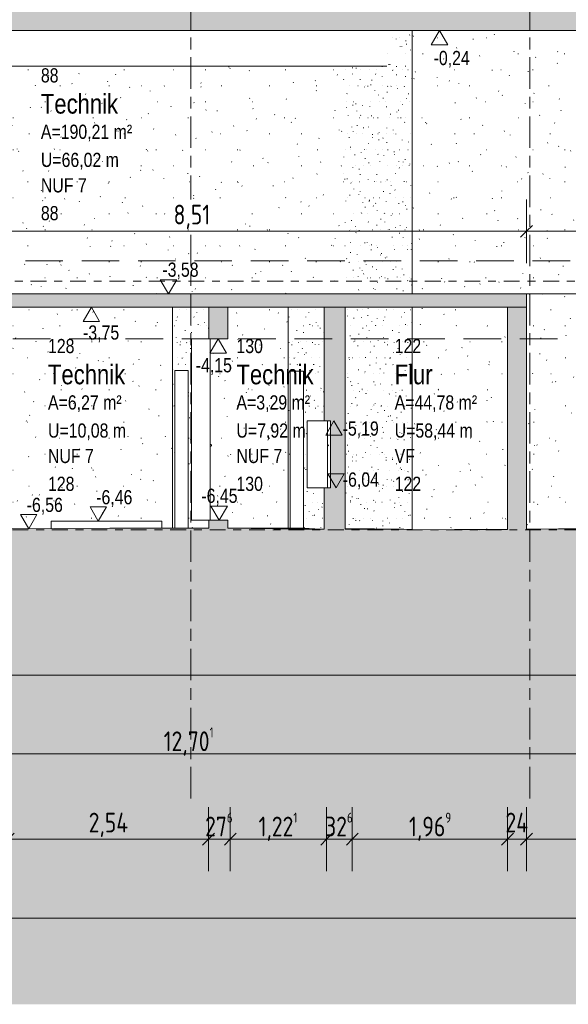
# Model space of a CAD drawing. Header units: metres. Extents: x -34 to 182, y -15 to 869.
# Tile 7 of 46: x -9.52 to -2.56, y -15.38 to -2.9. Entities that reach past the tile are written whole.
import ezdxf

# ---------------------------------------------------------------- set-up
doc = ezdxf.new("R2010")
doc.units = ezdxf.units.M
for name, pattern in [('_Ebene_', [0.4, 0.2, -0.1, 0, -0.1]), ('_Rasterlinie_', [0.75, 0.4, -0.1, 0.15, -0.1]), ('Abgebrochen', [0.714375, 0.47625, -0.238125])]:
    doc.linetypes.add(name, pattern=pattern)
for name, color, linetype, lineweight in [('A_Bem', 7, 'Continuous', 5), ('A_Bem-100', 7, 'Continuous', 5), ('A_Detailelemente', 7, 'Continuous', 9), ('A_Ebenen', 130, 'Continuous', 5), ('A_Geschossdecken', 7, 'Continuous', 5), ('A_Geschossdecken_Schraffur', 7, 'Continuous', 5), ('A_Hoehenkoten', 124, 'Continuous', 5), ('A_Linien_Raumtrennung', 7, 'Continuous', 5), ('A_Raster', 128, 'Continuous', 5), ('A_Raum-Txt', 16, 'Continuous', 5), ('A_Skelettbau_Tragwerk Stahlbeton', 142, 'Continuous', 5), ('A_Tuer', 128, 'Continuous', 5), ('A_Wand', 244, 'Continuous', 5), ('A_Wand_Schraff', 1, 'Continuous', 5), ('A_Wände_Oberflächenschraffur', 244, 'Continuous', 5)]:
    doc.layers.add(name, color=color, linetype=linetype, lineweight=lineweight)
doc.styles.add('Arial', font='arial.ttf', dxfattribs={"width": 0.8, "height": 0.18})
doc.styles.add('Arial_B', font='txt', dxfattribs={"width": 0.8, "height": 0.25})
doc.styles.add('ISOCPEUR_1', font='isocpeur.ttf', dxfattribs={"width": 0.8, "height": 0.25})
doc.dimstyles.new('BLB-Standard_2_5_Aussen', dxfattribs={"dimscale": 0.3048, "dimtxt": 0.248995, "dimasz": 0.492126, "dimexe": 1.32874, "dimexo": 0.0625, "dimgap": 0.032808, "dimtad": 1, "dimdec": 1, "dimlfac": 100, "dimrnd": 0.1, "dimdsep": 46, "dimtxsty": 'ISOCPEUR_1', "dimblk1": 'OBLIQUE', "dimblk2": 'OBLIQUE', "dimsah": 1, "dimcen": 0.09, "dimdle": 0.164042, "dimazin": 0, "dimtfac": 1, "dimtdec": 4, "dimtix": 1, "dimtmove": 0, "dimatfit": 3, "dimfxl": 1.32874, "dimfxlon": 1, "dimtvp": 1, "dimtolj": 1, "dimtzin": 0, "dimarcsym": 2})
doc.dimstyles.new('BLB-Standard_2_5_Aussen_1', dxfattribs={"dimscale": 0.3048, "dimtxt": 0.248995, "dimasz": 0.492126, "dimexe": 1.32874, "dimexo": 0.0625, "dimgap": 0.032808, "dimtad": 1, "dimrnd": 0.001, "dimzin": 0, "dimdsep": 46, "dimtxsty": 'ISOCPEUR_1', "dimblk1": 'OBLIQUE', "dimblk2": 'OBLIQUE', "dimsah": 1, "dimcen": 0.09, "dimdle": 0.164042, "dimazin": 0, "dimtfac": 1, "dimtdec": 4, "dimtix": 1, "dimtmove": 0, "dimatfit": 3, "dimfxl": 1.32874, "dimfxlon": 1, "dimtvp": 1, "dimtolj": 1, "dimtzin": 0, "dimarcsym": 2})
doc.dimstyles.new('BLB-Standard_2_5_Aussen_maskiert', dxfattribs={"dimscale": 0.3048, "dimtxt": 0.248995, "dimasz": 0.492126, "dimexe": 1.32874, "dimexo": 0.0625, "dimgap": 0.032808, "dimtad": 1, "dimrnd": 0.001, "dimzin": 0, "dimdsep": 46, "dimtxsty": 'ISOCPEUR_1', "dimblk1": 'OBLIQUE', "dimblk2": 'OBLIQUE', "dimsah": 1, "dimcen": 0.09, "dimdle": 0.164042, "dimazin": 0, "dimtfac": 1, "dimtdec": 4, "dimtix": 1, "dimtmove": 0, "dimatfit": 3, "dimfxl": 1.32874, "dimfxlon": 1, "dimtvp": 1, "dimtfill": 1, "dimtolj": 1, "dimtzin": 0, "dimarcsym": 2})
pattern_1 = [(0, (20.057, 18.796), (0.804, 0.203), [0.007, -0.597, 0.007, -0.597, -3.217]), (0, (20.057, 18.796), (0.804, 0.203), [-1.207, 0.007, -1.2, 0.007, -0.597, -1.408]), (0, (20.057, 18.796), (0.804, 0.203), [-3.016, 0.007, -0.396, 0.007, -0.999]), (119.741, (20.359, 18.897), (-0.5767207, 0.6022277), [0.007, -0.601, 0.007, -0.601, -3.243]), (119.741, (20.359, 18.897), (-0.5767207, 0.6022277), [-1.216, 0.007, -1.209, 0.007, -0.601, -1.419]), (119.741, (20.359, 18.897), (-0.5767207, 0.6022277), [-3.04, 0.007, -0.399, 0.007, -1.007]), (240.259, (20.459, 19.304), (-0.2279212, -0.8061172), [0.007, -0.601, 0.007, -0.601, -3.243]), (240.259, (20.459, 19.304), (-0.2279212, -0.8061172), [-1.216, 0.007, -1.209, 0.007, -0.601, -1.419]), (240.259, (20.459, 19.304), (-0.2279212, -0.8061172), [-3.04, 0.007, -0.399, 0.007, -1.007])]
pattern_2 = [(0, (-3.606, 18.796), (0.145, 0.203), [0.001, -0.108, 0.001, -0.108, -0.58]), (0, (-3.606, 18.796), (0.145, 0.203), [-0.217, 0.001, -0.216, 0.001, -0.108, -0.254]), (0, (-3.606, 18.796), (0.145, 0.203), [-0.544, 0.001, -0.071, 0.001, -0.18]), (95.878, (-3.551, 18.897), (-0.104249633, 0.602491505), [0.006, -0.525, 0.006, -0.525, -2.831]), (95.878, (-3.551, 18.897), (-0.104249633, 0.602491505), [-1.061, 0.006, -1.056, 0.006, -0.525, -1.238]), (95.878, (-3.551, 18.897), (-0.104249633, 0.602491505), [-2.654, 0.006, -0.348, 0.006, -0.879]), (264.122, (-3.533, 19.304), (-0.04066135, -0.805068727), [0.006, -0.525, 0.006, -0.525, -2.831]), (264.122, (-3.533, 19.304), (-0.04066135, -0.805068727), [-1.061, 0.006, -1.056, 0.006, -0.525, -1.238]), (264.122, (-3.533, 19.304), (-0.04066135, -0.805068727), [-2.654, 0.006, -0.348, 0.006, -0.879])]
pattern_3 = [(0, (20.687, 18.796), (0.813, 0.203), [0.007, -0.603, 0.007, -0.603, -3.251]), (0, (20.687, 18.796), (0.813, 0.203), [-1.219, 0.007, -1.212, 0.007, -0.603, -1.422]), (0, (20.687, 18.796), (0.813, 0.203), [-3.048, 0.007, -0.4, 0.007, -1.009]), (120, (20.991, 18.897), (-0.5823032, 0.6025787), [0.007, -0.603, 0.007, -0.603, -3.251]), (120, (20.991, 18.897), (-0.5823032, 0.6025787), [-1.219, 0.007, -1.212, 0.007, -0.603, -1.422]), (120, (20.991, 18.897), (-0.5823032, 0.6025787), [-3.048, 0.007, -0.4, 0.007, -1.009]), (240, (21.093, 19.304), (-0.2306968, -0.8055787), [0.007, -0.603, 0.007, -0.603, -3.251]), (240, (21.093, 19.304), (-0.2306968, -0.8055787), [-1.219, 0.007, -1.212, 0.007, -0.603, -1.422]), (240, (21.093, 19.304), (-0.2306968, -0.8055787), [-3.048, 0.007, -0.4, 0.007, -1.009])]

# ---------------------------------------------------------------- blocks, each defined once
blk = doc.blocks.new('TU DF 1 - Stahl-Eckzarge flächenbündig - DL - 940 x 1990-8157744-B1')
at = {"layer": 'A_Tuer', "color": 250, "lineweight": 9}
for p, q in [((-7.096, -8.285), (-7.102, -8.285)), ((-7.096, -8.285), (-7.102, -8.285)), ((-7.096, -8.285), (-7.102, -8.285)), ((-7.096, -8.285), (-7.102, -8.285)), ((-7.102, -8.305), (-7.096, -8.305)), ((-7.102, -8.305), (-7.096, -8.305)), ((-7.102, -8.305), (-7.096, -8.305)), ((-7.102, -8.305), (-7.096, -8.305))]:
    blk.add_line(p, q, dxfattribs=at)
for points, knots in [([(-7.084, -8.295), (-7.084, -8.294), (-7.085, -8.293), (-7.085, -8.291), (-7.086, -8.29), (-7.087, -8.289), (-7.087, -8.289), (-7.088, -8.288), (-7.089, -8.287), (-7.09, -8.287), (-7.091, -8.286), (-7.091, -8.286), (-7.092, -8.286), (-7.093, -8.285), (-7.094, -8.285), (-7.094, -8.285), (-7.095, -8.285), (-7.096, -8.285), (-7.096, -8.285)], [0, 0, 0, 0, 0.0833333, 0.125, 0.1666667, 0.2083333, 0.2291667, 0.25, 0.2916667, 0.3333333, 0.3541667, 0.375, 0.3958333, 0.4166667, 0.4375, 0.4583333, 0.4791667, 0.5, 0.5, 0.5, 0.5]), ([(-7.084, -8.295), (-7.084, -8.294), (-7.085, -8.293), (-7.085, -8.291), (-7.086, -8.29), (-7.087, -8.289), (-7.087, -8.289), (-7.088, -8.288), (-7.089, -8.287), (-7.09, -8.287), (-7.091, -8.286), (-7.091, -8.286), (-7.092, -8.286), (-7.093, -8.285), (-7.094, -8.285), (-7.094, -8.285), (-7.095, -8.285), (-7.096, -8.285), (-7.096, -8.285)], [0, 0, 0, 0, 0.0833333, 0.125, 0.1666667, 0.2083333, 0.2291667, 0.25, 0.2916667, 0.3333333, 0.3541667, 0.375, 0.3958333, 0.4166667, 0.4375, 0.4583333, 0.4791667, 0.5, 0.5, 0.5, 0.5]), ([(-7.096, -8.305), (-7.096, -8.305), (-7.095, -8.305), (-7.094, -8.305), (-7.094, -8.305), (-7.093, -8.305), (-7.092, -8.305), (-7.091, -8.304), (-7.091, -8.304), (-7.09, -8.304), (-7.089, -8.303), (-7.089, -8.303), (-7.088, -8.302), (-7.087, -8.302), (-7.087, -8.301), (-7.086, -8.3), (-7.085, -8.299), (-7.085, -8.297), (-7.084, -8.296), (-7.084, -8.295)], [0.5, 0.5, 0.5, 0.5, 0.5208333, 0.5416667, 0.5625, 0.5833333, 0.6041667, 0.625, 0.6458333, 0.6666667, 0.6875, 0.7083333, 0.75, 0.7708333, 0.7916667, 0.8333333, 0.875, 0.9166667, 1, 1, 1, 1]), ([(-7.096, -8.305), (-7.096, -8.305), (-7.095, -8.305), (-7.094, -8.305), (-7.094, -8.305), (-7.093, -8.305), (-7.092, -8.305), (-7.091, -8.304), (-7.091, -8.304), (-7.09, -8.304), (-7.089, -8.303), (-7.089, -8.303), (-7.088, -8.302), (-7.087, -8.302), (-7.087, -8.301), (-7.086, -8.3), (-7.085, -8.299), (-7.085, -8.297), (-7.084, -8.296), (-7.084, -8.295)], [0.5, 0.5, 0.5, 0.5, 0.5208333, 0.5416667, 0.5625, 0.5833333, 0.6041667, 0.625, 0.6458333, 0.6666667, 0.6875, 0.7083333, 0.75, 0.7708333, 0.7916667, 0.8333333, 0.875, 0.9166667, 1, 1, 1, 1])]:
    blk.add_open_spline(points, degree=3, knots=knots, dxfattribs=at)
blk = doc.blocks.new('TU DF 1 - Stahl-Eckzarge flächenbündig - DL - 940 x 1980-8069442-B1')
at = {"layer": 'A_Tuer', "color": 250, "lineweight": 9}
for points, knots in [([(-5.602, -8.295), (-5.602, -8.294), (-5.602, -8.293), (-5.603, -8.291), (-5.604, -8.29), (-5.604, -8.289), (-5.605, -8.289), (-5.606, -8.288), (-5.607, -8.287), (-5.608, -8.287), (-5.608, -8.286), (-5.609, -8.286), (-5.61, -8.286), (-5.611, -8.285), (-5.611, -8.285), (-5.612, -8.285), (-5.613, -8.285), (-5.613, -8.285), (-5.614, -8.285)], [0, 0, 0, 0, 0.0833333, 0.125, 0.1666667, 0.2083333, 0.2291667, 0.25, 0.2916667, 0.3333333, 0.3541667, 0.375, 0.3958333, 0.4166667, 0.4375, 0.4583333, 0.4791667, 0.5, 0.5, 0.5, 0.5]), ([(-5.602, -8.295), (-5.602, -8.294), (-5.602, -8.293), (-5.603, -8.291), (-5.604, -8.29), (-5.604, -8.289), (-5.605, -8.289), (-5.606, -8.288), (-5.607, -8.287), (-5.608, -8.287), (-5.608, -8.286), (-5.609, -8.286), (-5.61, -8.286), (-5.611, -8.285), (-5.611, -8.285), (-5.612, -8.285), (-5.613, -8.285), (-5.613, -8.285), (-5.614, -8.285)], [0, 0, 0, 0, 0.0833333, 0.125, 0.1666667, 0.2083333, 0.2291667, 0.25, 0.2916667, 0.3333333, 0.3541667, 0.375, 0.3958333, 0.4166667, 0.4375, 0.4583333, 0.4791667, 0.5, 0.5, 0.5, 0.5]), ([(-5.614, -8.305), (-5.613, -8.305), (-5.613, -8.305), (-5.612, -8.305), (-5.611, -8.305), (-5.611, -8.305), (-5.61, -8.305), (-5.609, -8.304), (-5.608, -8.304), (-5.608, -8.304), (-5.607, -8.303), (-5.606, -8.303), (-5.606, -8.302), (-5.605, -8.302), (-5.604, -8.301), (-5.604, -8.3), (-5.603, -8.299), (-5.602, -8.297), (-5.602, -8.296), (-5.602, -8.295)], [0.5, 0.5, 0.5, 0.5, 0.5208333, 0.5416667, 0.5625, 0.5833333, 0.6041667, 0.625, 0.6458333, 0.6666667, 0.6875, 0.7083333, 0.75, 0.7708333, 0.7916667, 0.8333333, 0.875, 0.9166667, 1, 1, 1, 1]), ([(-5.614, -8.305), (-5.613, -8.305), (-5.613, -8.305), (-5.612, -8.305), (-5.611, -8.305), (-5.611, -8.305), (-5.61, -8.305), (-5.609, -8.304), (-5.608, -8.304), (-5.608, -8.304), (-5.607, -8.303), (-5.606, -8.303), (-5.606, -8.302), (-5.605, -8.302), (-5.604, -8.301), (-5.604, -8.3), (-5.603, -8.299), (-5.602, -8.297), (-5.602, -8.296), (-5.602, -8.295)], [0.5, 0.5, 0.5, 0.5, 0.5208333, 0.5416667, 0.5625, 0.5833333, 0.6041667, 0.625, 0.6458333, 0.6666667, 0.6875, 0.7083333, 0.75, 0.7708333, 0.7916667, 0.8333333, 0.875, 0.9166667, 1, 1, 1, 1])]:
    blk.add_open_spline(points, degree=3, knots=knots, dxfattribs=at)
blk = doc.blocks.new('DIMBLOCK4-B1')
at = {"layer": 'A_Bem-100'}
for p, q in [((-13.721, -11.804), (-13.721, -12.614)), ((-13.721, -12.209), (-13.721, -11.804)), ((-1.02, -11.804), (-1.02, -12.614)), ((-1.02, -12.209), (-1.02, -11.804)), ((-13.721, -12.209), (-1.02, -12.209))]:
    blk.add_line(p, q, dxfattribs=at)
at = {"layer": 'A_Bem-100', "lineweight": 9}
for p, q in [((-13.721, -12.209), (-13.796, -12.284)), ((-13.721, -12.209), (-13.646, -12.134)), ((-1.02, -12.209), (-1.095, -12.284)), ((-1.02, -12.209), (-0.945, -12.134))]:
    blk.add_line(p, q, dxfattribs=at)
at = {"layer": 'A_Bem-100', "color": 0, "insert": (-7.691, -11.873), "char_height": 0.25, "width": 0.77084, "attachment_point": 1, "line_spacing_factor": 1.149209, "style": 'ISOCPEUR_1'}
blk.add_mtext('12,70\\A2\\H0.5x;\\S1^  ;\\H2x;', dxfattribs=at)
blk = doc.blocks.new('_Oblique')
at = {"color": 0, "linetype": 'ByBlock', "lineweight": -2}
blk.add_line((-0.5, -0.5), (0.5, 0.5), dxfattribs=at)
blk = doc.blocks.new('DIMBLOCK17-B1')
at = {"layer": 'A_Bem-100'}
for p, q in [((-25.394, -10.804), (-25.394, -11.614)), ((-25.394, -11.209), (-25.394, -10.804)), ((-0.871, -10.804), (-0.871, -11.614)), ((-0.871, -11.209), (-0.871, -10.804)), ((-25.394, -11.209), (-0.871, -11.209))]:
    blk.add_line(p, q, dxfattribs=at)
at = {"layer": 'A_Bem-100', "lineweight": 9}
for p, q in [((-25.394, -11.209), (-25.469, -11.284)), ((-25.394, -11.209), (-25.319, -11.134)), ((-0.871, -11.209), (-0.946, -11.284)), ((-0.871, -11.209), (-0.796, -11.134))]:
    blk.add_line(p, q, dxfattribs=at)
at = {"layer": 'A_Bem-100', "color": 0, "insert": (-13.496, -10.873), "char_height": 0.25, "width": 0.87242, "attachment_point": 1, "line_spacing_factor": 1.149209, "style": 'ISOCPEUR_1'}
blk.add_mtext('24,52\\A2\\H0.5x;\\S3^  ;\\H2x;', dxfattribs=at)
blk = doc.blocks.new('Höhenkoten - leer-6237472-B1')
at = {"layer": 'A_Hoehenkoten'}
for p, q in [((-24.774, -6.765), (-24.982, -6.765)), ((-24.878, -6.945), (-24.982, -6.765)), ((-24.878, -6.945), (-24.774, -6.765))]:
    blk.add_line(p, q, dxfattribs=at)
blk = doc.blocks.new('DIMBLOCK41-B1')
at = {"layer": 'A_Bem-100'}
for p, q in [((-9.662, -12.885), (-9.662, -13.695)), ((-9.662, -13.29), (-9.662, -12.885)), ((-7.122, -12.885), (-7.122, -13.695)), ((-7.122, -13.29), (-7.122, -12.885)), ((-9.662, -13.29), (-7.122, -13.29))]:
    blk.add_line(p, q, dxfattribs=at)
at = {"layer": 'A_Bem-100', "lineweight": 9}
for p, q in [((-9.662, -13.29), (-9.587, -13.215)), ((-7.122, -13.29), (-7.047, -13.215)), ((-9.662, -13.29), (-9.737, -13.365)), ((-7.122, -13.29), (-7.197, -13.365))]:
    blk.add_line(p, q, dxfattribs=at)
at = {"layer": 'A_Bem-100', "color": 0, "insert": (-8.642, -12.954), "char_height": 0.25, "width": 0.60054, "attachment_point": 1, "line_spacing_factor": 1.149209, "style": 'ISOCPEUR_1'}
blk.add_mtext('2,54', dxfattribs=at)
blk = doc.blocks.new('DIMBLOCK42-B1')
at = {"layer": 'A_Bem-100'}
for p, q in [((-7.122, -12.885), (-7.122, -13.695)), ((-7.122, -13.29), (-7.122, -12.885)), ((-6.846, -12.885), (-6.846, -13.695)), ((-6.846, -13.29), (-6.846, -12.885)), ((-7.122, -13.29), (-6.846, -13.29))]:
    blk.add_line(p, q, dxfattribs=at)
at = {"layer": 'A_Bem-100', "lineweight": 9}
for p, q in [((-7.122, -13.29), (-7.047, -13.215)), ((-6.846, -13.29), (-6.771, -13.215)), ((-7.122, -13.29), (-7.197, -13.365)), ((-6.846, -13.29), (-6.921, -13.365))]:
    blk.add_line(p, q, dxfattribs=at)
at = {"layer": 'A_Bem-100', "color": 0, "insert": (-7.166, -12.954), "char_height": 0.25, "width": 0.43621, "attachment_point": 1, "line_spacing_factor": 1.149209, "style": 'ISOCPEUR_1'}
blk.add_mtext('27\\A2\\H0.5x;\\S6^  ;\\H2x;', dxfattribs=at)
blk = doc.blocks.new('DIMBLOCK43-B1')
at = {"layer": 'A_Bem-100'}
for p, q in [((-6.846, -12.885), (-6.846, -13.695)), ((-6.846, -13.29), (-6.846, -12.885)), ((-5.625, -12.885), (-5.625, -13.695)), ((-5.625, -13.29), (-5.625, -12.885)), ((-6.846, -13.29), (-5.625, -13.29))]:
    blk.add_line(p, q, dxfattribs=at)
at = {"layer": 'A_Bem-100', "lineweight": 9}
for p, q in [((-6.846, -13.29), (-6.771, -13.215)), ((-5.625, -13.29), (-5.55, -13.215)), ((-6.846, -13.29), (-6.921, -13.365)), ((-5.625, -13.29), (-5.7, -13.365))]:
    blk.add_line(p, q, dxfattribs=at)
at = {"layer": 'A_Bem-100', "color": 0, "insert": (-6.488, -12.954), "char_height": 0.25, "width": 0.60651, "attachment_point": 1, "line_spacing_factor": 1.149209, "style": 'ISOCPEUR_1'}
blk.add_mtext('1,22\\A2\\H0.5x;\\S1^  ;\\H2x;', dxfattribs=at)
blk = doc.blocks.new('DIMBLOCK44-B1')
at = {"layer": 'A_Bem-100'}
for p, q in [((-5.625, -12.885), (-5.625, -13.695)), ((-5.625, -13.29), (-5.625, -12.885)), ((-5.299, -12.885), (-5.299, -13.695)), ((-5.299, -13.29), (-5.299, -12.885)), ((-5.625, -13.29), (-5.299, -13.29))]:
    blk.add_line(p, q, dxfattribs=at)
at = {"layer": 'A_Bem-100', "lineweight": 9}
for p, q in [((-5.625, -13.29), (-5.55, -13.215)), ((-5.299, -13.29), (-5.224, -13.215)), ((-5.625, -13.29), (-5.7, -13.365)), ((-5.299, -13.29), (-5.374, -13.365))]:
    blk.add_line(p, q, dxfattribs=at)
at = {"layer": 'A_Bem-100', "color": 0, "insert": (-5.644, -12.954), "char_height": 0.25, "width": 0.43621, "attachment_point": 1, "line_spacing_factor": 1.149209, "style": 'ISOCPEUR_1'}
blk.add_mtext('32\\A2\\H0.5x;\\S6^  ;\\H2x;', dxfattribs=at)
blk = doc.blocks.new('DIMBLOCK45-B1')
at = {"layer": 'A_Bem-100'}
for p, q in [((-5.299, -12.885), (-5.299, -13.695)), ((-5.299, -13.29), (-5.299, -12.885)), ((-3.331, -12.885), (-3.331, -13.695)), ((-3.331, -13.29), (-3.331, -12.885)), ((-5.299, -13.29), (-3.331, -13.29))]:
    blk.add_line(p, q, dxfattribs=at)
at = {"layer": 'A_Bem-100', "lineweight": 9}
for p, q in [((-5.299, -13.29), (-5.224, -13.215)), ((-3.331, -13.29), (-3.256, -13.215)), ((-5.299, -13.29), (-5.374, -13.365)), ((-3.331, -13.29), (-3.406, -13.365))]:
    blk.add_line(p, q, dxfattribs=at)
at = {"layer": 'A_Bem-100', "color": 0, "insert": (-4.58, -12.954), "char_height": 0.25, "width": 0.63639, "attachment_point": 1, "line_spacing_factor": 1.149209, "style": 'ISOCPEUR_1'}
blk.add_mtext('1,96\\A2\\H0.5x;\\S9^  ;\\H2x;', dxfattribs=at)
blk = doc.blocks.new('DIMBLOCK46-B1')
at = {"layer": 'A_Bem-100'}
for p, q in [((-3.331, -12.885), (-3.331, -13.695)), ((-3.331, -13.29), (-3.331, -12.885)), ((-3.091, -12.885), (-3.091, -13.695)), ((-3.091, -13.29), (-3.091, -12.885)), ((-3.331, -13.29), (-3.091, -13.29))]:
    blk.add_line(p, q, dxfattribs=at)
at = {"layer": 'A_Bem-100', "lineweight": 9}
for p, q in [((-3.331, -13.29), (-3.256, -13.215)), ((-3.091, -13.29), (-3.016, -13.215)), ((-3.331, -13.29), (-3.406, -13.365)), ((-3.091, -13.29), (-3.166, -13.365))]:
    blk.add_line(p, q, dxfattribs=at)
at = {"layer": 'A_Bem-100', "color": 0, "insert": (-3.357, -12.954), "char_height": 0.25, "width": 0.35255, "attachment_point": 1, "line_spacing_factor": 1.149209, "style": 'ISOCPEUR_1'}
blk.add_mtext('24', dxfattribs=at)
blk = doc.blocks.new('DIMBLOCK47-B1')
at = {"layer": 'A_Bem-100'}
for p, q in [((-3.091, -12.885), (-3.091, -13.695)), ((-3.091, -13.29), (-3.091, -12.885)), ((-1, -12.885), (-1, -13.695)), ((-1, -13.29), (-1, -12.885)), ((-3.091, -13.29), (-1, -13.29))]:
    blk.add_line(p, q, dxfattribs=at)
at = {"layer": 'A_Bem-100', "lineweight": 9}
for p, q in [((-3.091, -13.29), (-3.016, -13.215)), ((-1, -13.29), (-0.925, -13.215)), ((-3.091, -13.29), (-3.166, -13.365)), ((-1, -13.29), (-1.075, -13.365))]:
    blk.add_line(p, q, dxfattribs=at)
at = {"layer": 'A_Bem-100', "color": 0, "insert": (-2.286, -12.954), "char_height": 0.25, "width": 0.57664, "attachment_point": 1, "line_spacing_factor": 1.149209, "style": 'ISOCPEUR_1'}
blk.add_mtext('2,09', dxfattribs=at)
blk = doc.blocks.new('DIMBLOCK80-B1')
at = {"layer": 'A_Bem-100'}
for p, q in [((-11.601, -5.986), (-11.601, -5.176)), ((-3.091, -5.986), (-3.091, -5.176)), ((-11.601, -5.581), (-3.091, -5.581)), ((-11.601, -5.581), (-11.601, -5.986)), ((-3.091, -5.581), (-3.091, -5.986))]:
    blk.add_line(p, q, dxfattribs=at)
at = {"layer": 'A_Bem-100', "lineweight": 9}
for p, q in [((-11.601, -5.581), (-11.676, -5.656)), ((-11.601, -5.581), (-11.526, -5.506)), ((-3.091, -5.581), (-3.166, -5.656)), ((-3.091, -5.581), (-3.016, -5.506))]:
    blk.add_line(p, q, dxfattribs=at)
at = {"layer": 'A_Bem-100', "color": 0, "insert": (-7.566, -5.244), "char_height": 0.25, "width": 0.52883, "attachment_point": 1, "line_spacing_factor": 1.149209, "style": 'ISOCPEUR_1', "bg_fill": 3, "box_fill_scale": 1.25, "bg_fill_color": 256, "bg_fill_true_color": 13158600, "bg_fill_transparency": 0}
blk.add_mtext('8,51', dxfattribs=at)
blk = doc.blocks.new('DIMBLOCK81-B1')
at = {"layer": 'A_Bem-100'}
for p, q in [((-3.091, -5.986), (-3.091, -5.176)), ((-0.85, -5.986), (-0.85, -5.176)), ((-3.091, -5.581), (-0.8, -5.581)), ((-3.091, -5.581), (-3.091, -5.986)), ((-0.85, -5.581), (-0.85, -5.986))]:
    blk.add_line(p, q, dxfattribs=at)
at = {"layer": 'A_Bem-100', "lineweight": 9}
for p, q in [((-3.091, -5.581), (-3.166, -5.656)), ((-3.091, -5.581), (-3.016, -5.506)), ((-0.85, -5.581), (-0.925, -5.656)), ((-0.85, -5.581), (-0.775, -5.506))]:
    blk.add_line(p, q, dxfattribs=at)
at = {"layer": 'A_Bem-100', "color": 0, "insert": (-2.221, -5.244), "char_height": 0.25, "width": 0.60054, "attachment_point": 1, "line_spacing_factor": 1.149209, "style": 'ISOCPEUR_1', "bg_fill": 3, "box_fill_scale": 1.25, "bg_fill_color": 256, "bg_fill_true_color": 13158600, "bg_fill_transparency": 0}
blk.add_mtext('2,24', dxfattribs=at)
blk = doc.blocks.new('DIMBLOCK82-B1')
at = {"layer": 'A_Bem-100'}
for p, q in [((-26.693, -13.885), (-26.693, -14.695)), ((-26.693, -14.29), (-26.693, -13.885)), ((22.453, -13.885), (22.453, -14.695)), ((22.453, -14.29), (22.453, -13.885)), ((-26.743, -14.29), (22.503, -14.29))]:
    blk.add_line(p, q, dxfattribs=at)
at = {"layer": 'A_Bem-100', "lineweight": 9}
for p, q in [((-26.693, -14.29), (-26.618, -14.215)), ((22.453, -14.29), (22.528, -14.215)), ((-26.693, -14.29), (-26.768, -14.365)), ((22.453, -14.29), (22.378, -14.365))]:
    blk.add_line(p, q, dxfattribs=at)
at = {"layer": 'A_Bem-100', "color": 0, "insert": (-2.474, -13.954), "char_height": 0.25, "width": 0.84852, "attachment_point": 1, "line_spacing_factor": 1.149209, "style": 'ISOCPEUR_1'}
blk.add_mtext('49,14\\A2\\H0.5x;\\S6^  ;\\H2x;', dxfattribs=at)

msp = doc.modelspace()

# ---------------------------------------------------------------- hatches: boundary and pattern name
at = {"layer": 'A_Detailelemente'}
msp.add_hatch(color=254, dxfattribs=at).paths.add_polyline_path([(-1.4536, -15.3838), (26.0353, -15.3838), (26.0353, -4.2673), (25.1763, -4.2666), (24.1185, -4.2651), (22.4528, -4.2651), (22.4528, -9.5651), (22.8028, -9.5651), (22.8028, -10.0651), (21.8128, -10.0651), (21.8128, -9.5651), (16.706, -9.5651), (16.706, -10.0651), (15.696, -10.0651), (15.696, -9.5651), (-0.361, -9.5651), (-0.361, -10.0651), (-1.361, -10.0651), (-1.361, -9.5651), (-13.375, -9.5651), (-13.375, -10.0651), (-14.3709, -10.0651), (-14.3709, -9.5651), (-14.026, -9.5651), (-14.026, -7.1851), (-19.8818, -7.1851), (-19.8818, -9.5451), (-19.5319, -9.5451), (-19.5319, -10.0451), (-20.4618, -10.0451), (-20.4618, -9.5451), (-22.7623, -9.5451), (-22.7623, -10.0451), (-23.7623, -10.0451), (-23.7623, -9.5451), (-23.4123, -9.5451), (-23.4123, -7.1851), (-24.5344, -7.1851), (-24.5344, -8.0351), (-26.6944, -8.0351), (-26.6944, -9.3651), (-28.9424, -9.3651), (-28.9424, -15.3838), (-8.3258, -15.3838)], flags=0)
at = {"layer": 'A_Geschossdecken_Schraffur', "lineweight": 9}
for points in [[(-13.6783, -3.0351), (-1.0002, -3.0351), (-1.0002, -2.7951), (-13.6783, -2.7951), (-13.6783, -2.8151)], [(-4.8897, -6.5451), (-3.0905, -6.5451), (-3.0905, -6.3751), (-11.6005, -6.3751), (-11.6005, -6.5451), (-6.6077, -6.5451)], [(-7.0372, -9.5651), (-1.0001, -9.5651), (-1.0001, -9.3651), (-2.0541, -9.3506), (-3.6881, -9.3651), (-5.9919, -9.3568), (-7.1287, -9.3451), (-8.3731, -9.3451), (-12.6674, -9.3751), (-13.375, -9.3687), (-13.8221, -9.3651), (-14.0208, -9.3651), (-14.0208, -9.5651), (-7.4667, -9.5651)]]:
    msp.add_hatch(color=253, dxfattribs=at).paths.add_polyline_path(points, flags=0)
at = {"layer": 'A_Wand_Schraff', "lineweight": 9}
h = msp.add_hatch(color=253, dxfattribs=at)
h.paths.add_polyline_path([(-6.876, -9.3477), (-6.876, -9.2451), (-7.1199, -9.2451), (-7.1199, -9.3452), (-7.0372, -9.346)], flags=0)
h.paths.add_polyline_path([(-7.1199, -6.9451), (-6.876, -6.9451), (-6.876, -6.5451), (-7.1199, -6.5451)], flags=0)
for points in [[(-5.3914, -9.359), (-5.3914, -6.5451), (-5.6556, -6.5451), (-5.6556, -7.9851), (-5.574, -7.9851), (-5.574, -8.8351), (-5.6556, -8.8351), (-5.6556, -9.358)], [(-3.3305, -9.3619), (-3.0905, -9.3598), (-3.0905, -6.5451), (-3.3305, -6.5451), (-3.3305, -6.9602)]]:
    msp.add_hatch(color=253, dxfattribs=at).paths.add_polyline_path(points, flags=0)
at = {"layer": 'A_Wände_Oberflächenschraffur'}
h = msp.add_hatch(dxfattribs=at)
h.set_pattern_fill('FP_11', style=0, pattern_type=2)
h.set_pattern_definition(pattern_2)
h.paths.add_polyline_path([(-5.4127, -6.3751), (-4.6079, -6.3751), (-4.6086, -3.0351), (-4.8617, -3.0351), (-4.8617, -3.4851), (-5.4131, -3.4851), (-5.4131, -6.3751)], flags=0)
h = msp.add_hatch(dxfattribs=at)
h.set_pattern_fill('FP_11', style=0, pattern_type=2)
h.set_pattern_definition(pattern_2)
h.paths.add_polyline_path([(-4.5401, -6.3751), (-4.5401, -3.0351), (-4.6079, -3.0351), (-4.6079, -6.3751)], flags=0)
h = msp.add_hatch(dxfattribs=at)
h.set_pattern_fill('FP_10', style=0, pattern_type=2)
h.set_pattern_definition(pattern_1)
h.paths.add_polyline_path([(-3.0905, -6.3751), (-1.0001, -6.3751), (-1.0002, -3.0351), (-4.5401, -3.0351), (-4.5401, -6.3751)], flags=0)
h = msp.add_hatch(dxfattribs=at)
h.set_pattern_fill('FP_1', style=0, pattern_type=2)
h.set_pattern_definition(pattern_3)
h.paths.add_polyline_path([(-9.9403, -6.3751), (-9.9403, -3.4851), (-10.0889, -3.4851), (-10.0889, -6.3751)], flags=0)
h.paths.add_polyline_path([(-9.6403, -6.3751), (-5.4131, -6.3751), (-5.4131, -3.4851), (-9.6403, -3.4851), (-9.6403, -6.3246)], flags=0)
h = msp.add_hatch(dxfattribs=at)
h.set_pattern_fill('FP_10', style=0, pattern_type=2)
h.set_pattern_definition(pattern_1)
h.paths.add_polyline_path([(-1.0001, -9.3649), (-1.0001, -6.3751), (-3.0905, -6.3751), (-3.0905, -9.357), (-2.0203, -9.3506), (-1.212, -9.3619)], flags=0)
h.paths.add_polyline_path([(-4.0029, -9.364), (-3.3305, -9.3568), (-3.3305, -6.5451), (-4.5401, -6.5451), (-4.5401, -9.362), (-4.1208, -9.3635)], flags=0)
h = msp.add_hatch(dxfattribs=at)
h.set_pattern_fill('FP_1', style=0, pattern_type=2)
h.set_pattern_definition(pattern_3)
h.paths.add_polyline_path([(-9.9239, -8.3022), (-9.9239, -8.3051), (-9.9665, -8.3048), (-9.9709, -8.3022), (-9.9735, -8.2977), (-9.9735, -8.2925), (-9.9709, -8.288), (-9.9665, -8.2854), (-9.9639, -8.2851), (-9.9239, -8.2854), (-9.9239, -8.3022)], flags=0)
h.paths.add_polyline_path([(-11.3605, -9.3651), (-11.2379, -9.3651), (-9.9053, -9.3558), (-9.9053, -9.3451), (-9.9151, -9.3451), (-9.9151, -8.3751), (-9.9239, -8.3744), (-9.9238, -8.3351), (-9.9151, -8.3351), (-9.9151, -8.3151), (-9.9239, -8.3144), (-9.9239, -8.2751), (-9.9151, -8.2751), (-9.9151, -7.3451), (-9.9053, -7.3451), (-9.9053, -6.5451), (-11.3605, -6.5451), (-11.3605, -9.359)], flags=0)
h.paths.add_polyline_path([(-9.6618, -9.3541), (-9.1161, -9.3503), (-9.1161, -9.2551), (-7.7161, -9.2551), (-7.7161, -9.3451), (-7.5783, -9.3451), (-7.5783, -6.5451), (-9.6618, -6.5451), (-9.6618, -9.3468)], flags=0)
h.paths.add_polyline_path([(-6.6077, -9.3451), (-6.114, -9.3451), (-6.114, -6.5451), (-6.876, -6.5451), (-6.876, -6.9451), (-7.1024, -6.9451), (-7.1018, -8.2851), (-7.0929, -8.2854), (-7.0877, -8.288), (-7.0847, -8.2925), (-7.0847, -8.2977), (-7.0877, -8.3022), (-7.0929, -8.3048), (-7.1024, -8.3051), (-7.1024, -9.2451), (-6.876, -9.2451), (-6.876, -9.3451)], flags=0)
h.paths.add_polyline_path([(-9.9239, -8.281), (-9.9239, -8.281), (-9.9239, -8.2778)], flags=0)
h = msp.add_hatch(dxfattribs=at)
h.set_pattern_fill('FP_20', style=0, pattern_type=2)
h.set_pattern_definition([(0, (-6.236, 18.796), (0.145, 0.203), [0.001, -0.108, 0.001, -0.108, -0.58]), (0, (-6.236, 18.796), (0.145, 0.203), [-0.217, 0.001, -0.216, 0.001, -0.108, -0.254]), (0, (-6.236, 18.796), (0.145, 0.203), [-0.544, 0.001, -0.071, 0.001, -0.18]), (95.878, (-6.181, 18.897), (-0.104249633, 0.602491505), [0.006, -0.525, 0.006, -0.525, -2.831]), (95.878, (-6.181, 18.897), (-0.104249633, 0.602491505), [-1.061, 0.006, -1.056, 0.006, -0.525, -1.238]), (95.878, (-6.181, 18.897), (-0.104249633, 0.602491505), [-2.654, 0.006, -0.348, 0.006, -0.879]), (264.122, (-6.163, 19.304), (-0.04066135, -0.805068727), [0.006, -0.525, 0.006, -0.525, -2.831]), (264.122, (-6.163, 19.304), (-0.04066135, -0.805068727), [-1.061, 0.006, -1.056, 0.006, -0.525, -1.238]), (264.122, (-6.163, 19.304), (-0.04066135, -0.805068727), [-2.654, 0.006, -0.348, 0.006, -0.879])])
h.paths.add_polyline_path([(-7.1199, -9.3452), (-7.1199, -9.2451), (-7.3385, -9.2451), (-7.3385, -6.9451), (-7.1199, -6.9451), (-7.1199, -6.5451), (-7.5783, -6.5451), (-7.5783, -9.3451), (-7.5507, -9.3451), (-7.5507, -7.3451), (-7.3795, -7.3451), (-7.3795, -9.3451), (-7.1216, -9.3451)], flags=0)
h = msp.add_hatch(dxfattribs=at)
h.set_pattern_fill('FP_9', style=0, pattern_type=2)
h.set_pattern_definition([(0, (-4.818, 18.796), (0.145, 0.203), [0.001, -0.108, 0.001, -0.108, -0.58]), (0, (-4.818, 18.796), (0.145, 0.203), [-0.217, 0.001, -0.216, 0.001, -0.108, -0.254]), (0, (-4.818, 18.796), (0.145, 0.203), [-0.544, 0.001, -0.071, 0.001, -0.18]), (95.878, (-4.764, 18.897), (-0.104249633, 0.602491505), [0.006, -0.525, 0.006, -0.525, -2.831]), (95.878, (-4.764, 18.897), (-0.104249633, 0.602491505), [-1.061, 0.006, -1.056, 0.006, -0.525, -1.238]), (95.878, (-4.764, 18.897), (-0.104249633, 0.602491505), [-2.654, 0.006, -0.348, 0.006, -0.879]), (264.122, (-4.745, 19.304), (-0.04066135, -0.805068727), [0.006, -0.525, 0.006, -0.525, -2.831]), (264.122, (-4.745, 19.304), (-0.04066135, -0.805068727), [-1.061, 0.006, -1.056, 0.006, -0.525, -1.238]), (264.122, (-4.745, 19.304), (-0.04066135, -0.805068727), [-2.654, 0.006, -0.348, 0.006, -0.879])])
h.paths.add_polyline_path([(-5.6556, -9.358), (-5.6556, -8.8351), (-5.8705, -8.8351), (-5.8705, -7.9851), (-5.6556, -7.9851), (-5.6556, -6.5451), (-6.114, -6.5451), (-6.114, -9.3451), (-6.0881, -9.3451), (-6.0881, -7.3551), (-5.9169, -7.3551), (-5.9169, -9.3465), (-5.6933, -9.3579)], flags=0)
h = msp.add_hatch(dxfattribs=at)
h.set_pattern_fill('FP_11', style=0, pattern_type=2)
h.set_pattern_definition(pattern_2)
h.paths.add_polyline_path([(-4.6079, -9.3618), (-4.6079, -6.5451), (-5.3914, -6.5451), (-5.3914, -9.3498), (-4.6081, -9.3618)], flags=0)
h = msp.add_hatch(dxfattribs=at)
h.set_pattern_fill('FP_11', style=0, pattern_type=2)
h.set_pattern_definition(pattern_2)
h.paths.add_polyline_path([(-4.5401, -9.362), (-4.5401, -6.5451), (-4.6079, -6.5451), (-4.6079, -9.3618), (-4.5815, -9.3619)], flags=0)
h = msp.add_hatch(dxfattribs=at)
h.set_pattern_fill('FP_11', style=0, pattern_type=2)
h.set_pattern_definition(pattern_2)
h.paths.add_polyline_path([(-5.6147, -8.8351), (-5.574, -8.8351), (-5.574, -7.9851), (-5.6147, -7.9851), (-5.6136, -8.2851), (-5.6078, -8.2864), (-5.6036, -8.2901), (-5.602, -8.2951), (-5.6036, -8.3001), (-5.6078, -8.3038), (-5.6147, -8.3062), (-5.6147, -8.7183)], flags=0)

# ---------------------------------------------------------------- linework, layer by layer
at = {"layer": 'A_Ebenen', "color": 170, "linetype": '_Ebene_', "lineweight": 9}
for p, q in [((26.5924, -3.0351), (-30.8344, -3.0351)), ((25.3224, -6.2151), (-29.4728, -6.2151)), ((26.5924, -6.3751), (-30.8344, -6.3751)), ((26.5924, -9.3651), (-30.8344, -9.3651))]:
    msp.add_line(p, q, dxfattribs=at)
at = {"layer": 'A_Ebenen', "color": 31, "linetype": 'Abgebrochen'}
for p, q in [((25.3224, -5.9551), (-29.2764, -5.9551)), ((26.5924, -6.9451), (-30.8344, -6.9451))]:
    msp.add_line(p, q, dxfattribs=at)
at = {"layer": 'A_Geschossdecken', "color": 250, "lineweight": 9}
for p, q in [((-13.6783, -3.0351), (-1.0002, -3.0351)), ((-3.0905, -6.3751), (-11.6005, -6.3751)), ((-3.0905, -6.5451), (-3.0905, -6.3751)), ((-11.3605, -6.5451), (-3.3305, -6.5451)), ((-8.3731, -9.3451), (-10.3593, -9.359)), ((-9.1161, -9.3503), (-9.6618, -9.3541)), ((-9.1161, -9.2551), (-7.7161, -9.2551)), ((-9.1161, -9.2551), (-9.1161, -9.3503)), ((-7.1216, -9.3451), (-8.374, -9.3451)), ((-7.7161, -9.2551), (-7.7161, -9.3451)), ((-7.1199, -9.3452), (-7.1287, -9.3451)), ((-6.876, -9.3451), (-5.9168, -9.3451)), ((-5.9919, -9.3568), (-6.876, -9.3477)), ((-5.6556, -9.358), (-5.9919, -9.3568)), ((-4.6465, -9.3603), (-5.3914, -9.3498)), ((-3.6881, -9.3651), (-5.3914, -9.359)), ((-3.3305, -9.3586), (-3.6912, -9.361)), ((-3.3305, -9.3619), (-3.6881, -9.3651)), ((-2.0541, -9.3501), (-3.0905, -9.357)), ((-2.0541, -9.3506), (-3.0905, -9.3598))]:
    msp.add_line(p, q, dxfattribs=at)
at = {"layer": 'A_Linien_Raumtrennung', "color": 250, "lineweight": 9}
msp.add_line((-3.0905, -6.3751), (-1.0001, -6.3751), dxfattribs=at)
at = {"layer": 'A_Raster', "linetype": '_Rasterlinie_', "lineweight": 9}
for p, q in [((-7.346, -12.7741), (-7.346, 6.7822)), ((-3.046, -12.7741), (-3.046, 6.7822))]:
    msp.add_line(p, q, dxfattribs=at)
at = {"layer": 'A_Skelettbau_Tragwerk Stahlbeton', "color": 250, "lineweight": 9}
msp.add_line((-13.7209, -3.4851), (-4.8617, -3.4851), dxfattribs=at)
at = {"layer": 'A_Wand', "color": 250, "lineweight": 9}
for p, q in [((-4.5401, -3.0351), (-4.5401, -6.3751)), ((-7.5783, -6.5451), (-7.5783, -9.3452)), ((-7.1199, -6.5451), (-7.1199, -6.9451)), ((-6.876, -6.9451), (-6.876, -6.5451)), ((-6.114, -9.3451), (-6.114, -6.5451)), ((-5.6556, -6.5451), (-5.6556, -7.9851)), ((-5.3914, -9.359), (-5.3914, -6.5451)), ((-4.5401, -6.5451), (-4.5401, -9.362)), ((-3.0905, -6.5451), (-3.3305, -6.5451)), ((-3.3305, -6.5451), (-3.3305, -9.3619)), ((-3.0905, -9.3598), (-3.0905, -6.5451)), ((-7.3385, -6.9451), (-6.876, -6.9451)), ((-7.3385, -9.2451), (-7.3385, -6.9451)), ((-7.1024, -6.9451), (-7.1024, -9.2451)), ((-7.5507, -7.3451), (-7.3795, -7.3451)), ((-7.5507, -9.3452), (-7.5507, -7.3451)), ((-7.3795, -7.3451), (-7.3795, -9.3451)), ((-6.0881, -9.3451), (-6.0881, -7.3551)), ((-6.0881, -7.3551), (-5.9169, -7.3551)), ((-5.9169, -7.3551), (-5.9169, -9.3465)), ((-5.8705, -8.8351), (-5.8705, -7.9851)), ((-5.8705, -7.9851), (-5.574, -7.9851)), ((-5.6147, -7.9851), (-5.6147, -8.8351)), ((-5.574, -7.9851), (-5.574, -8.8351)), ((-5.574, -8.8351), (-5.8705, -8.8351)), ((-5.6556, -8.8351), (-5.6556, -9.358)), ((-6.876, -9.2451), (-7.3385, -9.2451)), ((-7.1216, -9.3451), (-7.1199, -9.3452)), ((-7.1199, -9.2451), (-7.1199, -9.3452)), ((-6.876, -9.3477), (-6.876, -9.2451)), ((-5.9169, -9.3465), (-5.7014, -9.3579)), ((-4.0029, -9.364), (-3.6912, -9.361))]:
    msp.add_line(p, q, dxfattribs=at)

# ---------------------------------------------------------------- block references
at = {"layer": 'A_Hoehenkoten', "rotation": 180}
for p in [(-29.0717, -9.9802), (-33.4848, -13.4902), (-31.8781, -13.8902), (-30.4103, -14.9302)]:
    msp.add_blockref('Höhenkoten - leer-6237472-B1', p, dxfattribs=at)
at = {"layer": 'A_Hoehenkoten', "extrusion": (0, 0, -1)}
for p in [(32.5077, 0.57), (30.3828, -1.89), (33.3985, -2.31), (31.8651, -2.3), (34.2802, -2.4072)]:
    msp.add_blockref('Höhenkoten - leer-6237472-B1', p, dxfattribs=at)
at = {"layer": 'A_Tuer', "color": 250, "lineweight": 9}
for name in ['TU DF 1 - Stahl-Eckzarge flächenbündig - DL - 940 x 1990-8157744-B1', 'TU DF 1 - Stahl-Eckzarge flächenbündig - DL - 940 x 1980-8069442-B1']:
    msp.add_blockref(name, (0, 0), dxfattribs=at)

# ---------------------------------------------------------------- texts
at = {"layer": 'A_Hoehenkoten', "char_height": 0.18, "width": 0.542095, "attachment_point": 1, "line_spacing_factor": 0.941778, "style": 'Arial'}
for s, insert in [('-0,24', (-4.2682, -3.2931)), ('-3,58', (-7.7069, -5.9776)), ('-3,75', (-8.7131, -6.7743)), ('-4,15', (-7.284, -7.1896)), ('-5,19', (-5.4218, -7.9927)), ('-6,04', (-5.4198, -8.6395)), ('-6,46', (-8.5462, -8.8629)), ('-6,45', (-7.2128, -8.8449)), ('-6,56', (-9.4278, -8.9601))]:
    msp.add_mtext(s, dxfattribs=dict(at, insert=insert))
at = {"layer": 'A_Raum-Txt', "attachment_point": 1}
for s, insert, char_height, width, style in [('88', (-9.2479, -3.5134), 0.18, 0.269367, 'Arial'), ('Technik', (-9.2479, -3.8388), 0.25, 1.269873, 'Arial_B'), ('A=190,21 m²', (-9.2479, -4.2287), 0.18, 1.378902, 'Arial'), ('U=66,02 m', (-9.2479, -4.5853), 0.18, 1.180084, 'Arial'), ('NUF 7', (-9.2479, -4.9079), 0.18, 0.692658, 'Arial'), ('88', (-9.2479, -5.2606), 0.18, 0.269367, 'Arial'), ('128', (-9.1575, -6.9458), 0.18, 0.40405, 'Arial'), ('130', (-6.7681, -6.9458), 0.18, 0.40405, 'Arial'), ('122', (-4.7619, -6.9458), 0.18, 0.40405, 'Arial'), ('Technik', (-9.1575, -7.2712), 0.25, 1.269873, 'Arial_B'), ('Technik', (-6.7681, -7.2712), 0.25, 1.269873, 'Arial_B'), ('Flur', (-4.7619, -7.2712), 0.25, 0.64135, 'Arial_B'), ('A=6,27 m²', (-9.1575, -7.661), 0.18, 1.109535, 'Arial'), ('A=3,29 m²', (-6.7681, -7.661), 0.18, 1.109535, 'Arial'), ('A=44,78 m²', (-4.7619, -7.661), 0.18, 1.244219, 'Arial'), ('U=10,08 m', (-9.1575, -8.0177), 0.18, 1.180084, 'Arial'), ('U=7,92 m', (-6.7681, -8.0177), 0.18, 1.0454, 'Arial'), ('U=58,44 m', (-4.7619, -8.0177), 0.18, 1.180084, 'Arial'), ('NUF 7', (-9.1575, -8.3403), 0.18, 0.692658, 'Arial'), ('NUF 7', (-6.7681, -8.3403), 0.18, 0.692658, 'Arial'), ('VF', (-4.7619, -8.3403), 0.18, 0.307848, 'Arial'), ('128', (-9.1575, -8.693), 0.18, 0.40405, 'Arial'), ('130', (-6.7681, -8.693), 0.18, 0.40405, 'Arial'), ('122', (-4.7619, -8.693), 0.18, 0.40405, 'Arial')]:
    msp.add_mtext(s, dxfattribs=dict(at, insert=insert, char_height=char_height, width=width, style=style))

# ---------------------------------------------------------------- dimensions: what is measured, and where the dimension line sits
at = {"layer": 'A_Bem'}
for base, p1, p2, text, dimstyle, override, picture, middle in [((-0.8711, -11.2092), (-25.3937, -10.8042), (-0.8711, -10.8042), '\\A1;24,52\\Q;{\\A1;{\\H0.5x;\\S3^ ;}}', 'BLB-Standard_2_5_Aussen_1', {"dimpost": '<>', "dimfxl": 24.522562}, 'DIMBLOCK17-B1', (-13.1324, -11.0492)), ((-1.0197, -12.2092), (-13.7209, -11.8042), (-1.0197, -11.8042), '\\A1;12,70\\Q;{\\A1;{\\H0.5x;\\S1^ ;}}', 'BLB-Standard_2_5_Aussen_1', {"dimpost": '<>', "dimfxl": 12.701117}, 'DIMBLOCK4-B1', (-7.3703, -12.0492)), ((-6.8459, -13.2905), (-7.1216, -12.8855), (-6.8459, -12.8855), '\\A1;27\\Q;{\\A1;{\\H0.5x;\\S6^ ;}}', 'BLB-Standard_2_5_Aussen', {"dimpost": '<>', "dimfxl": 0.2757}, 'DIMBLOCK42-B1', (-6.9838, -13.1555)), ((-5.6248, -13.2905), (-6.8459, -12.8855), (-5.6248, -12.8855), '\\A1;1,22\\Q;{\\A1;{\\H0.5x;\\S1^ ;}}', 'BLB-Standard_2_5_Aussen_1', {"dimpost": '<>', "dimfxl": 1.22117}, 'DIMBLOCK43-B1', (-6.2353, -13.1305)), ((-5.2992, -13.2905), (-5.6248, -12.8855), (-5.2992, -12.8855), '\\A1;32\\Q;{\\A1;{\\H0.5x;\\S6^ ;}}', 'BLB-Standard_2_5_Aussen', {"dimpost": '<>', "dimfxl": 0.325563}, 'DIMBLOCK44-B1', (-5.462, -13.1555)), ((-3.3305, -13.2905), (-5.2992, -12.8855), (-3.3305, -12.8855), '\\A1;1,96\\Q;{\\A1;{\\H0.5x;\\S9^ ;}}', 'BLB-Standard_2_5_Aussen_1', {"dimpost": '<>', "dimfxl": 1.96865}, 'DIMBLOCK45-B1', (-4.3149, -13.1305)), ((22.4528, -14.2905), (-26.6933, -13.8855), (22.4528, -13.8855), '\\A1;49,14\\Q;{\\A1;{\\H0.5x;\\S6^ ;}}', 'BLB-Standard_2_5_Aussen_1', {"dimpost": '<>', "dimfxl": 49.146051}, 'DIMBLOCK82-B1', (-2.1202, -14.1305))]:
    dim = msp.add_linear_dim(base=base, p1=p1, p2=p2, text=text, dimstyle=dimstyle, override=override, dxfattribs=at)
    dim.commit()
    dim.dimension.update_dxf_attribs({"geometry": picture, "text_midpoint": middle})
for base, p1, p2, dimstyle, override, picture, middle in [((-7.1216, -13.2905), (-9.6618, -12.8855), (-7.1216, -12.8855), 'BLB-Standard_2_5_Aussen_1', {"dimpost": '<>', "dimfxl": 2.540214}, 'DIMBLOCK41-B1', (-8.3917, -13.1555)), ((-3.0905, -13.2905), (-3.3305, -12.8855), (-3.0905, -12.8855), 'BLB-Standard_2_5_Aussen', {"dimpost": '<>', "dimfxl": 0.24}, 'DIMBLOCK46-B1', (-3.2105, -13.1555)), ((-1.0001, -13.2905), (-3.0905, -12.8855), (-1.0001, -12.8855), 'BLB-Standard_2_5_Aussen_1', {"dimpost": '<>', "dimfxl": 2.090434}, 'DIMBLOCK47-B1', (-2.0453, -13.1555))]:
    dim = msp.add_linear_dim(base=base, p1=p1, p2=p2, dimstyle=dimstyle, override=override, dxfattribs=at)
    dim.commit()
    dim.dimension.update_dxf_attribs({"geometry": picture, "text_midpoint": middle})

# ---------------------------------------------------------------- next in the draw order: dimensions: what is measured, and where the dimension line sits
dim = msp.add_linear_dim(base=(-3.0905, -5.581), p1=(-11.6005, -5.986), p2=(-3.0905, -5.986), dimstyle='BLB-Standard_2_5_Aussen_maskiert', override={"dimpost": '<>', "dimfxl": 8.509992}, dxfattribs=at)
dim.commit()
dim.dimension.update_dxf_attribs({"geometry": 'DIMBLOCK80-B1', "text_midpoint": (-7.3455, -5.446)})

# ---------------------------------------------------------------- next in the draw order: dimensions: what is measured, and where the dimension line sits
dim = msp.add_linear_dim(base=(-0.8501, -5.581), p1=(-3.0905, -5.986), p2=(-0.8501, -5.986), dimstyle='BLB-Standard_2_5_Aussen_maskiert', override={"dimpost": '<>', "dimfxl": 2.24044}, dxfattribs=at)
dim.commit()
dim.dimension.update_dxf_attribs({"geometry": 'DIMBLOCK81-B1', "text_midpoint": (-1.9703, -5.446)})

doc.saveas('drawing.dxf')
